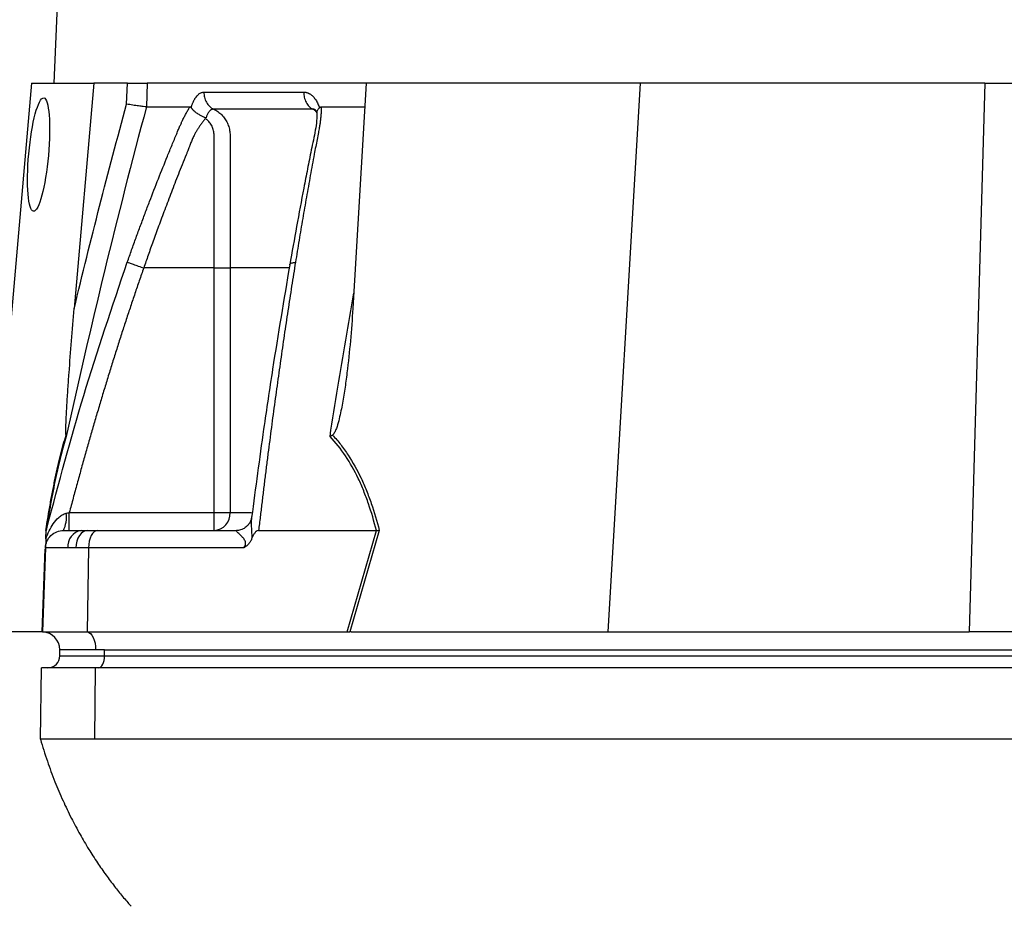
# Model space of a CAD drawing. Header units: millimetres. Extents: x 1823 to 3844, y 764 to 5009.
# Tile 4 of 14: x 2157 to 2487, y 1835 to 2132. Entities that reach past the tile are written whole.
import ezdxf

# ---------------------------------------------------------------- set-up
doc = ezdxf.new("R2010")
doc.units = ezdxf.units.MM
doc.header["$LTSCALE"] = 2

msp = doc.modelspace()

# ---------------------------------------------------------------- linework, layer by layer
at = {"color": 7, "linetype": 'Continuous', "lineweight": 25}
for p, q in [((2249.48, 4034.91), (2168.48, 2110.91)), ((2161.01, 2110.91), (2144.91, 1926.91)), ((2161.01, 2110.91), (2181.93, 2110.91)), ((2181.93, 2110.91), (2175.31, 2035.32)), ((2193.13, 2110.91), (2181.93, 2110.91)), ((2192.88, 2103.81), (2193.13, 2110.91)), ((2199.78, 2110.91), (2199.5, 2102.91)), ((2273.13, 2110.91), (2199.78, 2110.91)), ((2273.13, 2110.91), (2268.68, 2035.32)), ((2365, 2110.91), (2273.13, 2110.91)), ((2365, 2110.91), (2354.17, 1926.91)), ((2480.5, 2110.91), (2365, 2110.91)), ((2480.5, 2110.91), (2475.23, 1926.91)), ((2480.5, 2110.91), (2593.29, 2110.91)), ((2214.47, 2102.64), (2214.56, 2102.91)), ((2257.39, 2102.91), (2257.48, 2102.64)), ((2258.08, 2102.91), (2272.66, 2102.91)), ((2222.18, 2048.91), (2198.59, 2048.91)), ((2222.18, 1966.91), (2222.18, 2048.91)), ((2227.56, 2048.91), (2227.56, 1966.91)), ((2173.66, 1966.91), (2222.18, 1966.91)), ((2222.18, 1960.91), (2222.18, 1966.91)), ((2222.18, 1966.91), (2227.56, 1966.91)), ((2165.89, 1960.91), (2166.2, 1962.04)), ((2166.06, 1961.54), (2165.91, 1960.87)), ((2171.68, 1960.91), (2177.63, 1960.91)), ((2177.63, 1960.91), (2179.74, 1960.91)), ((2179.74, 1960.91), (2183.09, 1960.91)), ((2183.09, 1960.91), (2229.74, 1960.91)), ((2237.1, 1960.91), (2276.57, 1960.91)), ((2266.74, 1926.91), (2276.59, 1960.91)), ((2277.54, 1960.96), (2267.68, 1926.91)), ((2165.69, 1955.12), (2164.7, 1926.91)), ((2173.2, 1955.12), (2165.69, 1955.12)), ((2175.86, 1955.12), (2173.2, 1955.12)), ((2180.09, 1955.12), (2175.86, 1955.12)), ((2180.09, 1955.12), (2179.6, 1926.91)), ((2232.16, 1955.12), (2180.09, 1955.12)), ((2164.49, 1926.91), (2144.91, 1926.91)), ((2164.7, 1926.91), (2179.6, 1926.91)), ((2179.6, 1926.91), (2266.74, 1926.91)), ((2268.16, 1926.91), (2354.17, 1926.91)), ((2354.17, 1926.91), (2475.23, 1926.91)), ((2580.83, 1926.91), (2475.23, 1926.91)), ((2182.49, 1920.91), (2170.49, 1920.91)), ((2170.49, 1918.91), (2170.49, 1920.91)), ((2185.49, 1920.91), (2182.49, 1920.91)), ((2185.49, 1920.91), (2669.49, 1920.91)), ((2185.49, 1918.91), (2185.49, 1920.91)), ((2170.49, 1918.91), (2185.49, 1918.91)), ((2185.49, 1918.91), (2669.49, 1918.91)), ((2163.97, 1890.91), (2164.39, 1914.91)), ((2182.44, 1914.91), (2164.39, 1914.91)), ((2182.23, 1890.91), (2182.44, 1914.91)), ((2666.44, 1914.91), (2182.44, 1914.91)), ((2666.23, 1890.91), (2182.23, 1890.91))]:
    msp.add_line(p, q, dxfattribs=at)
at = {"color": 8, "linetype": 'Continuous', "lineweight": 25}
for p, q in [((2227.56, 1966.91), (2234.7, 1966.91)), ((2164.6, 1926.91), (2165.58, 1954.81))]:
    msp.add_line(p, q, dxfattribs=at)
at = {"color": 7, "linetype": 'Continuous', "lineweight": 25, "flags": 128}
for points in [[(2179.74, 1960.91), (2179, 1960.8), (2178.29, 1960.47), (2177.63, 1959.94), (2177.04, 1959.23), (2176.56, 1958.35), (2176.19, 1957.35), (2175.96, 1956.26), (2175.86, 1955.12)], [(2183.09, 1960.91), (2182.52, 1960.8), (2181.96, 1960.47), (2181.45, 1959.94), (2181, 1959.23), (2180.63, 1958.35), (2180.35, 1957.35), (2180.17, 1956.26), (2180.09, 1955.12)], [(2179.6, 1926.91), (2180.17, 1926.76), (2180.71, 1926.39), (2181.21, 1925.83), (2181.65, 1925.08), (2182.01, 1924.18), (2182.27, 1923.16), (2182.44, 1922.06), (2182.49, 1920.91)], [(2183.49, 1914.91), (2183.88, 1914.99), (2184.26, 1915.22), (2184.6, 1915.59), (2184.91, 1916.08), (2185.16, 1916.69), (2185.34, 1917.38), (2185.45, 1918.13), (2185.49, 1918.91)]]:
    msp.add_lwpolyline(points, dxfattribs=at)
at = {"color": 7, "linetype": 'Continuous', "lineweight": 25}
for centre, radius, start, end in [((2162.7, 1965.31), 10, 333.9401, 7.8241), ((2221.85, 1966.62), 5.71, 273.3139, 2.9688), ((2178.51, 1955.65), 5.34, 99.4576, 185.6665), ((2164.49, 1920.91), 6, 88.9569, 90), ((2164.49, 1920.91), 6, 0, 88), ((2166.49, 1918.91), 4, 270, 0)]:
    msp.add_arc(centre, radius, start, end, dxfattribs=at)
msp.add_ellipse((2163.36, 2086.91), major_axis=(1.72, 19), ratio=0.172936, dxfattribs=at)
msp.add_ellipse((2265.5, 1920.91), major_axis=(26.49, 0.63), ratio=0.225259, start_param=1.464851, end_param=1.483057, dxfattribs=at)
for points, knots in [([(2193.13, 2110.91), (2193.81, 2110.91), (2194.5, 2110.91), (2195.87, 2110.91), (2196.52, 2110.91), (2197.43, 2110.91), (2197.72, 2110.91), (2198.25, 2110.91), (2198.5, 2110.91), (2199.18, 2110.91), (2199.53, 2110.91), (2199.78, 2110.91)], [0, 0, 0, 0, 0.25, 0.25, 0.5, 0.5, 0.625, 0.625, 0.75, 0.75, 1, 1, 1, 1]), ([(2214.56, 2102.91), (2214.6, 2103.05), (2214.69, 2103.31), (2214.83, 2103.7), (2214.97, 2104.07), (2215.12, 2104.42), (2215.27, 2104.76), (2215.44, 2105.08), (2215.6, 2105.38), (2215.77, 2105.67), (2215.95, 2105.95), (2216.14, 2106.21), (2216.33, 2106.45), (2216.53, 2106.67), (2216.79, 2106.95), (2217.12, 2107.24), (2217.53, 2107.52), (2217.94, 2107.71), (2218.36, 2107.83), (2218.65, 2107.85), (2218.79, 2107.85)], [0, 0, 0, 0, 0.044249, 0.088103, 0.131644, 0.174955, 0.21812, 0.261226, 0.304357, 0.347601, 0.391041, 0.434763, 0.478847, 0.523375, 0.568424, 0.654803, 0.740537, 0.826241, 0.912528, 1, 1, 1, 1]), ([(2218.79, 2107.86), (2218.77, 2107.29), (2218.83, 2106.7), (2219.11, 2105.53), (2219.33, 2104.96), (2219.92, 2103.91), (2220.29, 2103.44), (2221.12, 2102.66), (2221.58, 2102.36), (2222.05, 2102.13)], [0, 0, 0, 0, 0.25, 0.25, 0.5, 0.5, 0.75, 0.75, 1, 1, 1, 1]), ([(2252.26, 2107.85), (2252.24, 2107.29), (2252.29, 2106.7), (2252.55, 2105.53), (2252.75, 2104.96), (2253.3, 2103.91), (2253.65, 2103.44), (2254.42, 2102.66), (2254.84, 2102.36), (2255.27, 2102.13)], [0, 0, 0, 0, 0.25, 0.25, 0.5, 0.5, 0.75, 0.75, 1, 1, 1, 1]), ([(2252.26, 2107.85), (2252.35, 2107.85), (2252.53, 2107.85), (2252.79, 2107.82), (2253.05, 2107.77), (2253.32, 2107.7), (2253.57, 2107.61), (2253.83, 2107.51), (2254.08, 2107.38), (2254.33, 2107.23), (2254.57, 2107.07), (2254.89, 2106.83), (2255.27, 2106.49), (2255.69, 2106.03), (2256.09, 2105.52), (2256.46, 2104.95), (2256.8, 2104.32), (2257.11, 2103.65), (2257.29, 2103.16), (2257.39, 2102.91)], [0, 0, 0, 0, 0.043919, 0.087472, 0.13073, 0.173768, 0.216664, 0.259492, 0.30233, 0.345255, 0.388344, 0.431671, 0.51489, 0.596546, 0.677156, 0.757259, 0.837405, 0.91814, 1, 1, 1, 1]), ([(2199.52, 2102.91), (2194.6, 2084.61), (2189.91, 2066.25), (2180.96, 2029.42), (2176.7, 2010.95), (2172.63, 1992.43)], [0, 0, 0, 0, 0.5, 0.5, 1, 1, 1, 1]), ([(2199.5, 2102.91), (2199.25, 2102.93), (2198.9, 2102.97), (2197.99, 2103.08), (2197.46, 2103.15), (2196.55, 2103.27), (2196.24, 2103.31), (2195.6, 2103.4), (2195.26, 2103.45), (2194.58, 2103.55), (2194.24, 2103.6), (2193.56, 2103.71), (2193.22, 2103.76), (2192.88, 2103.81)], [0, 0, 0, 0, 0.25, 0.25, 0.5, 0.5, 0.625, 0.625, 0.75, 0.75, 0.875, 0.875, 1, 1, 1, 1]), ([(2193.08, 2050.83), (2193.57, 2052.21), (2194.55, 2054.95), (2196.03, 2059.05), (2197.53, 2063.13), (2199.04, 2067.17), (2201.02, 2072.41), (2203.5, 2078.81), (2206.03, 2085.12), (2208.08, 2090.14), (2209.31, 2093.12), (2210.2, 2095.24), (2210.73, 2096.45), (2211.19, 2097.47), (2211.66, 2098.49), (2212.18, 2099.54), (2212.77, 2100.68), (2213.39, 2101.81), (2213.82, 2102.54), (2214.04, 2102.91)], [0, 0, 0, 0, 0.077777, 0.1552, 0.232272, 0.308995, 0.385372, 0.530526, 0.674474, 0.747423, 0.819615, 0.846383, 0.869761, 0.889755, 0.906383, 0.929523, 0.9528, 0.976272, 1, 1, 1, 1]), ([(2214.04, 2102.91), (2214.07, 2102.91), (2214.14, 2102.91), (2214.23, 2102.87), (2214.32, 2102.82), (2214.4, 2102.74), (2214.45, 2102.68), (2214.47, 2102.64)], [0, 0, 0, 0, 0.212576, 0.416535, 0.614103, 0.807726, 1, 1, 1, 1]), ([(2214.47, 2102.64), (2214.51, 2102.58), (2214.6, 2102.47), (2214.74, 2102.29), (2214.89, 2102.12), (2215.05, 2101.95), (2215.22, 2101.78), (2215.4, 2101.61), (2215.58, 2101.46), (2215.76, 2101.31), (2216.06, 2101.07), (2216.47, 2100.78), (2217.01, 2100.44), (2217.52, 2100.16), (2217.98, 2099.91), (2218.39, 2099.71), (2218.74, 2099.53), (2219.02, 2099.38), (2219.24, 2099.25), (2219.36, 2099.15), (2219.41, 2099.11)], [0, 0, 0, 0, 0.048652, 0.096489, 0.14339, 0.189242, 0.233941, 0.277392, 0.319512, 0.360225, 0.399465, 0.506174, 0.603082, 0.689684, 0.765815, 0.831582, 0.887296, 0.933441, 0.970686, 1, 1, 1, 1]), ([(2258.08, 2102.91), (2258.08, 2102.7), (2258.08, 2102.29), (2258.07, 2101.66), (2258.04, 2101.03), (2258.01, 2100.39), (2257.96, 2099.75), (2257.9, 2099.1), (2257.83, 2098.46), (2257.75, 2097.8), (2257.63, 2096.96), (2257.43, 2095.79), (2257.1, 2094.08), (2256.69, 2091.97), (2256.23, 2089.55), (2255.47, 2085.52), (2254.43, 2079.87), (2253.14, 2072.67), (2251.88, 2065.44), (2250.65, 2058.17), (2249.86, 2053.28), (2249.46, 2050.83)], [0, 0, 0, 0, 0.0134228, 0.0267382, 0.0399565, 0.0530881, 0.0661437, 0.0791341, 0.0920702, 0.1049632, 0.1178244, 0.141662, 0.1728313, 0.2170572, 0.2634911, 0.3121266, 0.4491557, 0.58733, 0.7237611, 0.8613131, 1, 1, 1, 1]), ([(2256.72, 2100.89), (2256.72, 2101.15), (2256.71, 2101.73), (2257.2, 2102.32), (2257.48, 2102.64)], [0, 0, 0, 0, 0.447464, 1, 1, 1, 1]), ([(2257.48, 2102.64), (2257.51, 2102.67), (2257.57, 2102.73), (2257.66, 2102.8), (2257.76, 2102.85), (2257.86, 2102.89), (2257.97, 2102.91), (2258.04, 2102.91), (2258.08, 2102.91)], [0, 0, 0, 0, 0.160202, 0.321039, 0.484027, 0.650625, 0.822199, 1, 1, 1, 1]), ([(2222.04, 2102.13), (2221.99, 2102.13), (2221.88, 2102.14), (2221.71, 2102.11), (2221.54, 2102.08), (2221.38, 2102.02), (2221.22, 2101.94), (2221.06, 2101.84), (2220.9, 2101.72), (2220.67, 2101.51), (2220.38, 2101.18), (2220.08, 2100.7), (2219.84, 2100.23), (2219.66, 2099.8), (2219.53, 2099.43), (2219.48, 2099.19), (2219.45, 2099.09)], [0, 0, 0, 0, 0.053313, 0.106595, 0.159871, 0.213165, 0.266504, 0.319912, 0.373414, 0.427035, 0.564482, 0.685233, 0.789261, 0.876464, 0.946724, 1, 1, 1, 1]), ([(2222.04, 2102.13), (2222.54, 2101.91), (2223.03, 2101.63), (2223.93, 2101), (2224.35, 2100.64), (2225.13, 2099.85), (2225.49, 2099.41), (2226.13, 2098.49), (2226.4, 2098), (2226.87, 2096.96), (2227.07, 2096.42), (2227.35, 2095.31), (2227.45, 2094.75), (2227.53, 2093.89), (2227.54, 2093.6), (2227.55, 2093.02), (2227.55, 2092.73), (2227.55, 2091.86), (2227.55, 2086.63), (2227.55, 2081.41), (2227.55, 2067.48), (2227.56, 2058.2), (2227.56, 2048.91)], [0, 0, 0, 0, 0.03125, 0.03125, 0.0625, 0.0625, 0.09375, 0.09375, 0.125, 0.125, 0.15625, 0.15625, 0.1875, 0.1875, 0.203125, 0.203125, 0.21875, 0.21875, 0.25, 0.5, 0.5, 1, 1, 1, 1]), ([(2255.28, 2102.13), (2253.84, 2102.13), (2250.83, 2102.13), (2246.56, 2102.13), (2242.16, 2102.13), (2239.24, 2102.13), (2236.24, 2102.13), (2233.41, 2102.13), (2229.37, 2102.13), (2225.67, 2102.13), (2223.19, 2102.13), (2222.05, 2102.13)], [0.7589111, 0.7589111, 0.7589111, 0.7589111, 0.7820302, 0.8131687, 0.8443073, 0.8754458, 0.8754458, 0.9065844, 0.9377229, 0.9688615, 0.9919807, 0.9919807, 0.9919807, 0.9919807]), ([(2256.65, 2101.43), (2256.65, 2100.4), (2256.65, 2098.42), (2255.96, 2094.05), (2254.75, 2088.55), (2253.49, 2082.1), (2250.99, 2069.31), (2249.07, 2058.55), (2247.54, 2049.94)], [0, 0, 0, 0, 0.070619, 0.136083, 0.264009, 0.386701, 0.509381, 1, 1, 1, 1]), ([(2256.1, 2101.91), (2256.09, 2101.92), (2256.05, 2101.96), (2256.35, 2101.46), (2256.55, 2101.03), (2256.63, 2100.79), (2256.63, 2100.78)], [0, 0, 0, 0, 0.329075, 0.738522, 0.993128, 1, 1, 1, 1]), ([(2219.19, 2098.86), (2219.07, 2098.72), (2218.82, 2098.44), (2218.47, 2098), (2218.14, 2097.57), (2217.81, 2097.13), (2217.5, 2096.69), (2217.2, 2096.25), (2216.91, 2095.81), (2216.63, 2095.38), (2216.37, 2094.95), (2216.13, 2094.53), (2215.89, 2094.11), (2215.67, 2093.7), (2215.43, 2093.21), (2215.15, 2092.63), (2214.85, 2091.96), (2214.57, 2091.29), (2214.3, 2090.63), (2214.1, 2090.07), (2213.92, 2089.58), (2213.73, 2089.12), (2213.47, 2088.5), (2213.16, 2087.73), (2212.48, 2086.06), (2211.49, 2083.58), (2210.22, 2080.37), (2209.02, 2077.29), (2207.49, 2073.31), (2205.67, 2068.54), (2203.63, 2063.06), (2201.78, 2057.99), (2200.12, 2053.31), (2199.08, 2050.33), (2198.59, 2048.91)], [0, 0, 0, 0, 0.010662, 0.021198, 0.031594, 0.041839, 0.051919, 0.061821, 0.071533, 0.08104, 0.09033, 0.099392, 0.108213, 0.116783, 0.125091, 0.138719, 0.152205, 0.165558, 0.178786, 0.1919, 0.198167, 0.207477, 0.219813, 0.235151, 0.25346, 0.319418, 0.382864, 0.443812, 0.502275, 0.618272, 0.726011, 0.825493, 0.916782, 1, 1, 1, 1]), ([(2222.18, 2048.91), (2222.18, 2057.38), (2222.18, 2065.84), (2222.18, 2078.54), (2222.18, 2083.83), (2222.17, 2089.65), (2222.17, 2091.5), (2222.17, 2092.29), (2222.17, 2092.82), (2222.18, 2093.09), (2222.16, 2093.88), (2222.11, 2094.4), (2221.88, 2095.43), (2221.71, 2095.93), (2221.28, 2096.87), (2221.01, 2097.32), (2220.52, 2097.92), (2220.34, 2098.11), (2219.95, 2098.45), (2219.74, 2098.6), (2219.51, 2098.72)], [0, 0, 0, 0, 0.5, 0.5, 0.75, 0.8125, 0.84375, 0.859375, 0.859375, 0.875, 0.875, 0.90625, 0.90625, 0.9375, 0.9375, 0.96875, 0.96875, 0.984375, 0.984375, 1, 1, 1, 1]), ([(2193.08, 2050.83), (2193.22, 2050.78), (2193.46, 2050.7), (2194.14, 2050.46), (2194.58, 2050.31), (2195.6, 2049.95), (2196.19, 2049.75), (2197.39, 2049.33), (2198, 2049.12), (2198.59, 2048.91)], [0, 0, 0, 0, 0.25, 0.25, 0.5, 0.5, 0.75, 0.75, 1, 1, 1, 1]), ([(2247.54, 2049.94), (2245.58, 2038.32), (2242.51, 2020.07), (2238.29, 1991.81), (2236.08, 1975.17), (2234.77, 1965.29)], [0, 0, 0, 0, 0.416032, 0.653325, 1, 1, 1, 1]), ([(2249.46, 2050.83), (2249.24, 2049.49), (2248.81, 2046.81), (2248.17, 2042.76), (2247.54, 2038.69), (2246.91, 2034.59), (2246.29, 2030.46), (2245.68, 2026.31), (2245.07, 2022.14), (2244.47, 2017.93), (2243.87, 2013.7), (2243.27, 2009.45), (2242.69, 2005.17), (2242.1, 2000.86), (2241.53, 1996.52), (2240.96, 1992.16), (2240.39, 1987.78), (2239.83, 1983.36), (2239.27, 1978.92), (2238.72, 1974.46), (2238.18, 1969.97), (2237.64, 1965.45), (2237.28, 1962.43), (2237.1, 1960.91)], [0, 0, 0, 0, 0.045336, 0.090894, 0.136674, 0.182678, 0.228907, 0.275362, 0.322044, 0.368954, 0.416093, 0.463462, 0.511063, 0.558896, 0.606962, 0.655262, 0.703798, 0.752569, 0.801578, 0.850824, 0.900309, 0.950034, 1, 1, 1, 1]), ([(2198.59, 2048.91), (2198.09, 2047.49), (2197.1, 2044.64), (2195.64, 2040.34), (2194.18, 2036.01), (2192.74, 2031.64), (2191.31, 2027.24), (2189.88, 2022.81), (2188.47, 2018.34), (2187.07, 2013.83), (2185.68, 2009.29), (2184.3, 2004.72), (2182.93, 2000.11), (2181.57, 1995.47), (2180.23, 1990.8), (2178.89, 1986.09), (2177.57, 1981.34), (2176.25, 1976.56), (2174.95, 1971.75), (2174.09, 1968.53), (2173.66, 1966.91)], [0, 0, 0, 0, 0.0526354, 0.1056085, 0.1589205, 0.2125726, 0.2665659, 0.3209015, 0.3755805, 0.4306039, 0.4859727, 0.541688, 0.5977508, 0.6541621, 0.7109228, 0.7680338, 0.8254961, 0.8833107, 0.9414784, 1, 1, 1, 1]), ([(2222.18, 2048.91), (2223.29, 2048.91), (2224.4, 2048.91), (2226.29, 2048.91), (2227.07, 2048.91), (2227.56, 2048.91)], [0, 0, 0, 0, 0.5, 0.5, 1, 1, 1, 1]), ([(2172.58, 1992.91), (2172.55, 1993.01), (2172.54, 1993.17), (2172.51, 1993.51), (2172.51, 1993.7), (2172.5, 1994.29), (2172.5, 1994.7), (2172.53, 1995.97), (2172.56, 1996.83), (2172.63, 1998.57), (2172.67, 1999.45), (2172.76, 2001.22), (2172.81, 2002.11), (2172.97, 2004.78), (2173.08, 2006.57), (2173.32, 2010.14), (2173.45, 2011.93), (2173.84, 2017.31), (2174.11, 2020.91), (2174.69, 2028.11), (2175, 2031.72), (2175.31, 2035.32)], [0, 0, 0, 0, 0.015625, 0.015625, 0.03125, 0.03125, 0.0625, 0.0625, 0.125, 0.125, 0.1875, 0.1875, 0.25, 0.25, 0.375, 0.375, 0.5, 0.5, 0.75, 0.75, 1, 1, 1, 1]), ([(2268.68, 2035.32), (2268.47, 2031.72), (2268.2, 2028.11), (2267.55, 2020.9), (2267.17, 2017.3), (2266.5, 2011.91), (2266.26, 2010.12), (2265.72, 2006.54), (2265.43, 2004.75), (2264.93, 2002.08), (2264.76, 2001.2), (2264.38, 1999.43), (2264.18, 1998.55), (2263.72, 1996.81), (2263.47, 1995.94), (2263.01, 1994.68), (2262.84, 1994.27), (2262.54, 1993.7), (2262.44, 1993.51), (2262.19, 1993.17), (2262.05, 1993.01), (2261.89, 1992.91)], [0, 0, 0, 0, 0.25, 0.25, 0.5, 0.5, 0.625, 0.625, 0.75, 0.75, 0.8125, 0.8125, 0.875, 0.875, 0.9375, 0.9375, 0.96875, 0.96875, 0.984375, 0.984375, 1, 1, 1, 1]), ([(2165.79, 1960.96), (2166.28, 1964.03), (2166.78, 1967.04), (2167.57, 1971.44), (2167.84, 1972.88), (2168.39, 1975.72), (2168.67, 1977.12), (2169.52, 1981.19), (2170.1, 1983.77), (2171.01, 1987.4), (2171.32, 1988.57), (2171.95, 1990.81), (2172.26, 1991.88), (2172.58, 1992.91)], [0, 0, 0, 0, 0.25, 0.25, 0.375, 0.375, 0.5, 0.5, 0.75, 0.75, 0.875, 0.875, 1, 1, 1, 1]), ([(2172.63, 1992.43), (2172, 1990.43), (2171.38, 1988.24), (2170.19, 1983.52), (2169.61, 1980.99), (2168.76, 1976.97), (2168.49, 1975.59), (2167.94, 1972.77), (2167.67, 1971.33), (2166.88, 1966.97), (2166.38, 1963.97), (2165.89, 1960.91)], [0, 0, 0, 0, 0.25, 0.25, 0.5, 0.5, 0.625, 0.625, 0.75, 0.75, 1, 1, 1, 1]), ([(2276.57, 1960.91), (2275.8, 1963.97), (2274.93, 1966.97), (2273.44, 1971.33), (2272.9, 1972.77), (2271.76, 1975.59), (2271.16, 1976.97), (2269.25, 1980.99), (2267.83, 1983.52), (2264.68, 1988.24), (2262.95, 1990.43), (2261.04, 1992.43)], [0, 0, 0, 0, 0.25, 0.25, 0.375, 0.375, 0.5, 0.5, 0.75, 0.75, 1, 1, 1, 1]), ([(2261.89, 1992.91), (2262.83, 1991.88), (2263.74, 1990.81), (2265.49, 1988.57), (2266.32, 1987.4), (2268.71, 1983.77), (2270.14, 1981.19), (2272.07, 1977.12), (2272.68, 1975.72), (2273.82, 1972.88), (2274.36, 1971.44), (2275.88, 1967.04), (2276.76, 1964.03), (2277.54, 1960.96)], [0, 0, 0, 0, 0.125, 0.125, 0.25, 0.25, 0.5, 0.5, 0.625, 0.625, 0.75, 0.75, 1, 1, 1, 1]), ([(2165.79, 1958.09), (2166.1, 1959.02), (2166.46, 1959.92), (2167.28, 1961.62), (2167.75, 1962.42), (2168.81, 1963.95), (2169.42, 1964.67), (2170.47, 1965.59), (2170.86, 1965.88), (2171.68, 1966.36), (2172.13, 1966.56), (2172.61, 1966.67)], [0, 0, 0, 0, 0.25, 0.25, 0.5, 0.5, 0.75, 0.75, 0.875, 0.875, 1, 1, 1, 1]), ([(2173.66, 1960.91), (2173.66, 1960.91), (2173.66, 1961.07), (2173.66, 1961.67), (2173.66, 1962.11), (2173.66, 1963.22), (2173.66, 1963.89), (2173.66, 1965.34), (2173.66, 1966.13), (2173.66, 1966.91)], [0, 0, 0, 0, 0.25, 0.25, 0.5, 0.5, 0.75, 0.75, 1, 1, 1, 1]), ([(2234.68, 1965.14), (2234.64, 1964.9), (2234.55, 1964.3), (2233.89, 1962.99), (2232.68, 1961.78), (2231.21, 1961.06), (2230.05, 1960.88), (2229.68, 1960.92), (2229.65, 1960.92)], [0, 0, 0, 0, 0.137032, 0.338566, 0.56125, 0.79061, 0.980233, 1, 1, 1, 1]), ([(2234.86, 1965.93), (2234.86, 1965.93), (2234.83, 1965.88), (2234.79, 1965.67), (2234.77, 1965.44), (2234.76, 1965.29)], [0, 0, 0, 0, 0.012098, 0.366126, 1, 1, 1, 1]), ([(2165.69, 1955.12), (2165.71, 1955.82), (2165.86, 1956.56), (2166.47, 1957.99), (2166.93, 1958.67), (2168.1, 1959.79), (2168.79, 1960.23), (2170.24, 1960.79), (2170.99, 1960.91), (2171.68, 1960.91)], [0, 0, 0, 0, 0.25, 0.25, 0.5, 0.5, 0.75, 0.75, 1, 1, 1, 1]), ([(2165.79, 1958.09), (2165.81, 1958.7), (2165.83, 1959.3), (2165.86, 1960.1), (2165.87, 1960.35), (2165.88, 1960.66), (2165.88, 1960.74), (2165.89, 1960.87), (2165.89, 1960.91), (2165.89, 1960.91)], [0, 0, 0, 0, 0.5, 0.5, 0.75, 0.75, 0.875, 0.875, 1, 1, 1, 1]), ([(2232.16, 1955.12), (2232.3, 1955.32), (2232.44, 1955.53), (2232.65, 1955.98), (2232.73, 1956.23), (2232.76, 1956.72), (2232.73, 1956.95), (2232.6, 1957.37), (2232.51, 1957.55), (2232.22, 1958.05), (2231.99, 1958.34), (2231.53, 1958.86), (2231.3, 1959.09), (2230.65, 1959.74), (2230.24, 1960.11), (2229.82, 1960.54), (2229.72, 1960.67), (2229.64, 1960.81), (2229.63, 1960.84), (2229.65, 1960.9), (2229.68, 1960.91), (2229.74, 1960.91)], [0, 0, 0, 0, 0.0625, 0.0625, 0.125, 0.125, 0.1875, 0.1875, 0.25, 0.25, 0.375, 0.375, 0.5, 0.5, 0.75, 0.75, 0.875, 0.875, 0.9375, 0.9375, 1, 1, 1, 1]), ([(2237.1, 1960.91), (2236.8, 1960.91), (2236.52, 1960.77), (2236.04, 1960.37), (2235.84, 1960.12), (2235.47, 1959.58), (2235.32, 1959.29), (2235.03, 1958.7), (2234.9, 1958.4), (2234.77, 1958.09)], [0, 0, 0, 0, 0.25, 0.25, 0.5, 0.5, 0.75, 0.75, 1, 1, 1, 1]), ([(2165.79, 1958.09), (2165.78, 1957.76), (2165.77, 1957.45), (2165.75, 1956.86), (2165.74, 1956.58), (2165.72, 1956.08), (2165.71, 1955.86), (2165.7, 1955.46), (2165.69, 1955.28), (2165.69, 1955.12)], [0, 0, 0, 0, 0.25, 0.25, 0.5, 0.5, 0.75, 0.75, 1, 1, 1, 1]), ([(2234.77, 1958.09), (2234.64, 1957.76), (2234.49, 1957.45), (2234.13, 1956.86), (2233.93, 1956.59), (2233.48, 1956.08), (2233.23, 1955.86), (2232.72, 1955.46), (2232.44, 1955.28), (2232.16, 1955.12)], [0, 0, 0, 0, 0.25, 0.25, 0.5, 0.5, 0.75, 0.75, 1, 1, 1, 1]), ([(2163.97, 1890.91), (2164.71, 1888.48), (2166.11, 1883.87), (2168.66, 1877), (2171.34, 1870.64), (2174.15, 1864.77), (2177.03, 1859.36), (2179.94, 1854.38), (2182.86, 1849.82), (2185.77, 1845.62), (2188.7, 1841.71), (2191.54, 1838.19), (2193.48, 1835.91), (2194.29, 1835.02), (2194.38, 1834.93)], [0, 0, 0, 0, 0.16466, 0.311524, 0.441027, 0.553791, 0.650635, 0.732612, 0.801127, 0.858151, 0.906588, 0.950564, 0.995034, 1, 1, 1, 1]), ([(2182.23, 1890.91), (2180.69, 1890.91), (2177.93, 1890.91), (2174.41, 1890.91), (2171.39, 1890.91), (2169.66, 1890.91), (2168.07, 1890.91), (2166.69, 1890.91), (2165.19, 1890.91), (2164.22, 1890.91), (2163.97, 1890.91), (2163.97, 1890.91)], [0.82739495, 0.82739495, 0.82739495, 0.82739495, 0.82887954, 0.83036414, 0.83184874, 0.83333333, 0.83333333, 0.83481793, 0.83630253, 0.83778712, 0.83927172, 0.83927172, 0.83927172, 0.83927172])]:
    msp.add_open_spline(points, degree=3, knots=knots, dxfattribs=at)
for points in [[(2218.79, 2107.86), (2228.69, 2107.86), (2239.87, 2107.86), (2252.26, 2107.86)], [(2175.31, 2035.32), (2180.8, 2058.25), (2186.64, 2081.09), (2192.88, 2103.81)], [(2199.51, 2102.91), (2201.73, 2102.91), (2206.37, 2102.91), (2211.42, 2102.91), (2214.04, 2102.91)], [(2172.58, 1992.91), (2172.62, 1992.74), (2172.64, 1992.58), (2172.63, 1992.43)], [(2261.89, 1992.91), (2261.62, 1992.74), (2261.34, 1992.58), (2261.04, 1992.43)], [(2172.61, 1966.67), (2172.96, 1966.75), (2173.31, 1966.83), (2173.66, 1966.91)], [(2276.59, 1960.91), (2276.58, 1960.91), (2276.57, 1960.91), (2276.57, 1960.91)], [(2276.59, 1960.91), (2276.93, 1960.92), (2277.25, 1960.94), (2277.54, 1960.96)], [(2266.74, 1926.91), (2267.07, 1926.91), (2267.39, 1926.91), (2267.68, 1926.91)]]:
    msp.add_open_spline(points, degree=3, dxfattribs=at)
at = {"color": 8, "linetype": 'Continuous', "lineweight": 25}
for points, knots in [([(2256.25, 2101.8), (2256.14, 2101.89), (2255.83, 2102.12), (2255.49, 2102.13), (2255.27, 2102.13)], [0, 0, 0, 0, 0.353912, 1, 1, 1, 1]), ([(2256.44, 2101.23), (2256.35, 2101.34), (2256.01, 2101.74), (2255.59, 2101.96), (2255.28, 2102.13)], [0, 0, 0, 0, 0.259429, 1, 1, 1, 1]), ([(2166.2, 1962.04), (2170.15, 1976.79), (2178.14, 2006.68), (2188.06, 2035.99), (2193.08, 2050.83)], [0, 0, 0, 0, 0.493573, 1, 1, 1, 1]), ([(2247.62, 2049.93), (2247.61, 2050), (2247.57, 2050.27), (2248.17, 2050.61), (2249.04, 2050.76), (2249.46, 2050.83)], [0, 0, 0, 0, 0.149795, 0.586866, 1, 1, 1, 1]), ([(2247.37, 2048.91), (2245.84, 2048.91), (2238.56, 2048.91), (2232.41, 2048.91), (2227.56, 2048.91)], [0, 0, 0, 0, 0.2108, 1, 1, 1, 1]), ([(2261.04, 1992.43), (2261.92, 1997.94), (2264.47, 2014), (2267.19, 2029.99), (2268.98, 2040.5)], [0, 0, 0, 0, 0.3431903, 1, 1, 1, 1]), ([(2234.76, 1965.29), (2234.71, 1964.88), (2234.54, 1963.54), (2234.74, 1961.17), (2234.8, 1959.08), (2234.78, 1958.26), (2234.77, 1958.09)], [0, 0, 0, 0, 0.216223, 0.703231, 0.941724, 1, 1, 1, 1])]:
    msp.add_open_spline(points, degree=3, knots=knots, dxfattribs=at)

doc.saveas('drawing.dxf')
